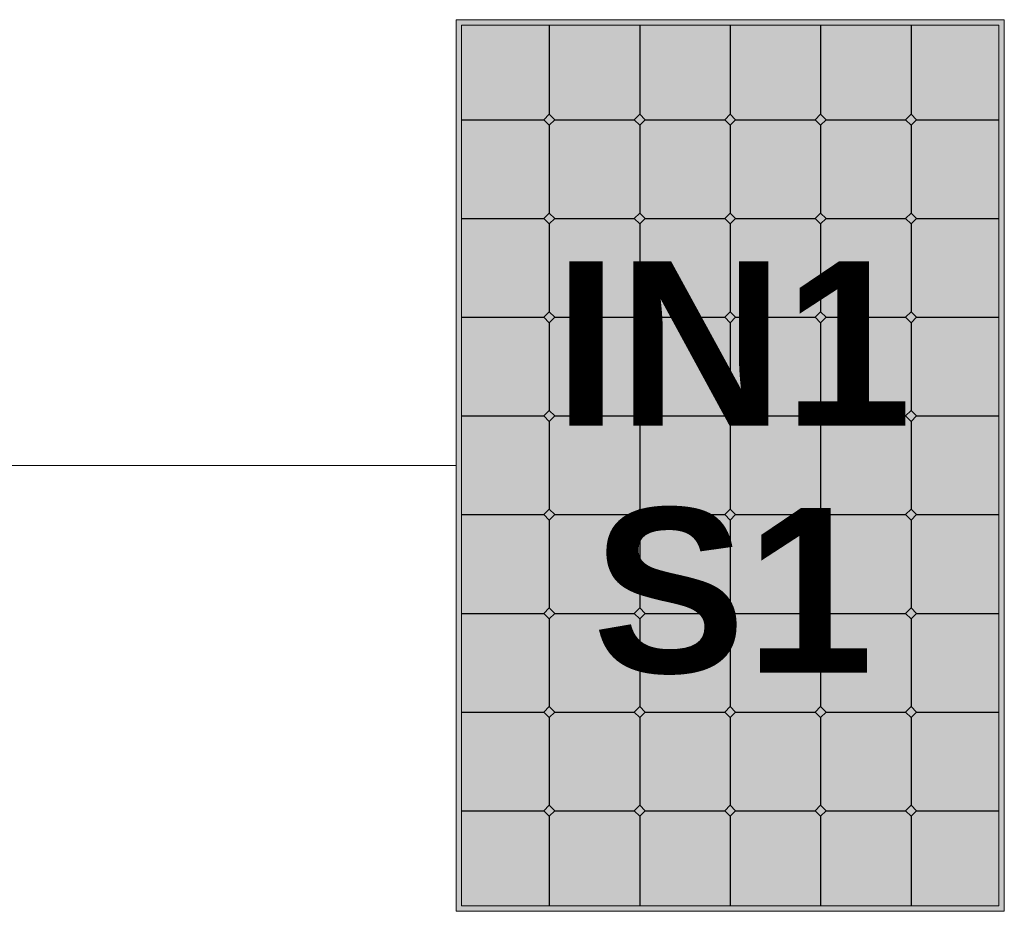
# Model space of a CAD drawing. Header units: millimetres. Extents: x -6697 to 21546, y -3389 to 18959.
# Tile 6 of 153: x -6123 to -5943, y 7299 to 7461. Entities that reach past the tile are written whole.
import ezdxf

# ---------------------------------------------------------------- set-up
doc = ezdxf.new("R2010")
doc.units = ezdxf.units.MM
doc.linetypes.add('DASHED', pattern=[0.75, 0.5, -0.25])
doc.layers.add('2', color=4, linetype='DASHED', lineweight=20)
doc.layers.add('2DS_OBJ', color=7, linetype='Continuous', lineweight=18, true_color=0xffdf7f)
doc.layers.add('JK-linie pomocnicze', color=40, linetype='Continuous', true_color=0xffbf00)
doc.layers.add('JK-opis', color=131, linetype='Continuous')
doc.layers.add('linie pomocnicze', color=30, linetype='Continuous')
doc.styles.add('Arial', font='arial.ttf')

msp = doc.modelspace()

# ---------------------------------------------------------------- hatches: boundary and pattern name
at = {"layer": 'linie pomocnicze'}
h = msp.add_hatch(color=256, dxfattribs=at)
h.dxf.hatch_style = 1
h.paths.add_polyline_path([(-6043.3, 7461.25), (-6043.3, 7298.68), (-5943.3, 7298.68), (-5943.3, 7461.25)])
h.paths.add_polyline_path([(-6042.3, 7460.25), (-6042.3, 7299.68), (-5944.3, 7299.68), (-5944.3, 7460.25)], flags=16)
h.paths.add_polyline_path([(-5976.8, 7444), (-5975.8, 7443), (-5961.3, 7443), (-5960.3, 7444), (-5959.3, 7443), (-5960.3, 7442), (-5960.3, 7426), (-5959.3, 7425), (-5960.3, 7424), (-5960.3, 7408), (-5959.3, 7407), (-5960.3, 7406), (-5960.3, 7390), (-5959.3, 7389), (-5960.3, 7388), (-5960.3, 7372), (-5959.3, 7371), (-5960.3, 7370), (-5960.3, 7354), (-5959.3, 7353), (-5960.3, 7352), (-5960.3, 7336), (-5959.3, 7335), (-5960.3, 7334), (-5960.3, 7318), (-5959.3, 7317), (-5960.3, 7316), (-5961.3, 7317), (-5975.8, 7317), (-5976.8, 7316), (-5977.8, 7317), (-5992.3, 7317), (-5993.3, 7316), (-5994.3, 7317), (-6008.8, 7317), (-6009.8, 7316), (-6010.8, 7317), (-6025.3, 7317), (-6026.3, 7316), (-6027.3, 7317), (-6026.3, 7318), (-6026.3, 7334), (-6027.3, 7335), (-6026.3, 7336), (-6026.3, 7352), (-6027.3, 7353), (-6026.3, 7354), (-6026.3, 7370), (-6027.3, 7371), (-6026.3, 7372), (-6026.3, 7388), (-6027.3, 7389), (-6026.3, 7390), (-6026.3, 7406), (-6027.3, 7407), (-6026.3, 7408), (-6026.3, 7424), (-6027.3, 7425), (-6026.3, 7426), (-6026.3, 7442), (-6027.3, 7443), (-6026.3, 7444), (-6025.3, 7443), (-6010.8, 7443), (-6009.8, 7444), (-6008.8, 7443), (-5994.3, 7443), (-5993.3, 7444), (-5992.3, 7443), (-5977.8, 7443)], flags=0)
h.paths.add_polyline_path([(-5976.8, 7426), (-5975.8, 7425), (-5976.8, 7424), (-5976.8, 7408), (-5975.8, 7407), (-5976.8, 7406), (-5976.8, 7390), (-5975.8, 7389), (-5976.8, 7388), (-5976.8, 7372), (-5975.8, 7371), (-5976.8, 7370), (-5976.8, 7354), (-5975.8, 7353), (-5976.8, 7352), (-5976.8, 7336), (-5975.8, 7335), (-5976.8, 7334), (-5977.8, 7335), (-5992.3, 7335), (-5993.3, 7334), (-5994.3, 7335), (-6008.8, 7335), (-6009.8, 7334), (-6010.8, 7335), (-6009.8, 7336), (-6009.8, 7352), (-6010.8, 7353), (-6009.8, 7354), (-6009.8, 7370), (-6010.8, 7371), (-6009.8, 7372), (-6009.8, 7388), (-6010.8, 7389), (-6009.8, 7390), (-6009.8, 7406), (-6010.8, 7407), (-6009.8, 7408), (-6009.8, 7424), (-6010.8, 7425), (-6009.8, 7426), (-6008.8, 7425), (-5994.3, 7425), (-5993.3, 7426), (-5992.3, 7425), (-5977.8, 7425)], flags=0)
h.paths.add_polyline_path([(-5993.3, 7408), (-5992.3, 7407), (-5993.3, 7406), (-5993.3, 7390), (-5992.3, 7389), (-5993.3, 7388), (-5993.3, 7372), (-5992.3, 7371), (-5993.3, 7370), (-5993.3, 7354), (-5992.3, 7353), (-5993.3, 7352), (-5994.3, 7353), (-5993.3, 7354), (-5993.3, 7370), (-5994.3, 7371), (-5993.3, 7372), (-5993.3, 7388), (-5994.3, 7389), (-5993.3, 7390), (-5993.3, 7406), (-5994.3, 7407)], flags=0)
at = {"layer": 'linie pomocnicze', "true_color": 0xadddf7, "transparency": 33554498}
h = msp.add_hatch(color=141, dxfattribs=at)
h.dxf.hatch_style = 1
h.paths.add_polyline_path([(-6042.3, 7443), (-6027.3, 7443), (-6026.3, 7444), (-6026.3, 7460.25), (-6042.3, 7460.25)])
h.paths.add_polyline_path([(-6026.3, 7444), (-6025.3, 7443), (-6010.8, 7443), (-6009.8, 7444), (-6009.8, 7460.25), (-6026.3, 7460.25)])
h.paths.add_polyline_path([(-5993.3, 7460.25), (-6009.8, 7460.25), (-6009.8, 7444), (-6008.8, 7443), (-5994.3, 7443), (-5993.3, 7444)])
h.paths.add_polyline_path([(-5976.8, 7460.25), (-5993.3, 7460.25), (-5993.3, 7444), (-5992.3, 7443), (-5977.8, 7443), (-5976.8, 7444)])
h.paths.add_polyline_path([(-5960.3, 7460.25), (-5976.8, 7460.25), (-5976.8, 7444), (-5975.8, 7443), (-5961.3, 7443), (-5960.3, 7444)])
h.paths.add_polyline_path([(-5944.3, 7443), (-5944.3, 7460.25), (-5960.3, 7460.25), (-5960.3, 7444), (-5959.3, 7443)])
at = {"layer": 'linie pomocnicze'}
h = msp.add_hatch(color=256, dxfattribs=at)
h.dxf.hatch_style = 1
h.paths.add_polyline_path([(-5976.8, 7444), (-5977.8, 7443), (-5976.8, 7442), (-5975.8, 7443)])
h.paths.add_polyline_path([(-5960.3, 7444), (-5961.3, 7443), (-5960.3, 7442), (-5959.3, 7443)])
h.paths.add_polyline_path([(-5993.3, 7444), (-5994.3, 7443), (-5993.3, 7442), (-5992.3, 7443)])
h.paths.add_polyline_path([(-6010.8, 7443), (-6009.8, 7442), (-6008.8, 7443), (-6009.8, 7444)])
h.paths.add_polyline_path([(-6027.3, 7443), (-6026.3, 7442), (-6025.3, 7443), (-6026.3, 7444)])
at = {"layer": 'linie pomocnicze', "true_color": 0xadddf7, "transparency": 33554498}
h = msp.add_hatch(color=141, dxfattribs=at)
h.dxf.hatch_style = 1
h.paths.add_polyline_path([(-6042.3, 7425), (-6027.3, 7425), (-6026.3, 7426), (-6026.3, 7442), (-6027.3, 7443), (-6042.3, 7443)])
h.paths.add_polyline_path([(-6025.3, 7443), (-6026.3, 7442), (-6026.3, 7426), (-6025.3, 7425), (-6010.8, 7425), (-6009.8, 7426), (-6009.8, 7442), (-6010.8, 7443)])
h.paths.add_polyline_path([(-6008.8, 7443), (-6009.8, 7442), (-6009.8, 7426), (-6008.8, 7425), (-5994.3, 7425), (-5993.3, 7426), (-5993.3, 7442), (-5994.3, 7443)])
h.paths.add_polyline_path([(-5976.8, 7442), (-5977.8, 7443), (-5992.3, 7443), (-5993.3, 7442), (-5993.3, 7426), (-5992.3, 7425), (-5977.8, 7425), (-5976.8, 7426)])
h.paths.add_polyline_path([(-5976.8, 7426), (-5975.8, 7425), (-5961.3, 7425), (-5960.3, 7426), (-5960.3, 7442), (-5961.3, 7443), (-5975.8, 7443), (-5976.8, 7442)])
h.paths.add_polyline_path([(-5960.3, 7426), (-5959.3, 7425), (-5944.3, 7425), (-5944.3, 7443), (-5959.3, 7443), (-5960.3, 7442)])
h.paths.add_polyline_path([(-6042.3, 7407), (-6027.3, 7407), (-6026.3, 7408), (-6026.3, 7424), (-6027.3, 7425), (-6042.3, 7425)])
h.paths.add_polyline_path([(-6009.8, 7424), (-6010.8, 7425), (-6025.3, 7425), (-6026.3, 7424), (-6026.3, 7408), (-6025.3, 7407), (-6010.8, 7407), (-6009.8, 7408)])
h.paths.add_polyline_path([(-6008.8, 7425), (-6009.8, 7424), (-6009.8, 7408), (-6008.8, 7407), (-5994.3, 7407), (-5993.3, 7408), (-5993.3, 7424), (-5994.3, 7425)])
h.paths.add_polyline_path([(-5993.3, 7408), (-5992.3, 7407), (-5977.8, 7407), (-5976.8, 7408), (-5976.8, 7424), (-5977.8, 7425), (-5992.3, 7425), (-5993.3, 7424)])
h.paths.add_polyline_path([(-5976.8, 7408), (-5975.8, 7407), (-5961.3, 7407), (-5960.3, 7408), (-5960.3, 7424), (-5961.3, 7425), (-5975.8, 7425), (-5976.8, 7424)])
h.paths.add_polyline_path([(-5960.3, 7408), (-5959.3, 7407), (-5944.3, 7407), (-5944.3, 7425), (-5959.3, 7425), (-5960.3, 7424)])
h.paths.add_polyline_path([(-6042.3, 7407), (-6042.3, 7389), (-6027.3, 7389), (-6026.3, 7390), (-6026.3, 7406), (-6027.3, 7407)])
h.paths.add_polyline_path([(-6026.3, 7390), (-6025.3, 7389), (-6010.8, 7389), (-6009.8, 7390), (-6009.8, 7406), (-6010.8, 7407), (-6025.3, 7407), (-6026.3, 7406)])
h.paths.add_polyline_path([(-5993.3, 7406), (-5994.3, 7407), (-6008.8, 7407), (-6009.8, 7406), (-6009.8, 7390), (-6008.8, 7389), (-5994.3, 7389), (-5993.3, 7390)])
h.paths.add_polyline_path([(-5993.3, 7390), (-5992.3, 7389), (-5977.8, 7389), (-5976.8, 7390), (-5976.8, 7406), (-5977.8, 7407), (-5992.3, 7407), (-5993.3, 7406)])
h.paths.add_polyline_path([(-5976.8, 7390), (-5975.8, 7389), (-5961.3, 7389), (-5960.3, 7390), (-5960.3, 7406), (-5961.3, 7407), (-5975.8, 7407), (-5976.8, 7406)])
h.paths.add_polyline_path([(-5960.3, 7390), (-5959.3, 7389), (-5944.3, 7389), (-5944.3, 7407), (-5959.3, 7407), (-5960.3, 7406)])
h.paths.add_polyline_path([(-6042.3, 7371), (-6027.3, 7371), (-6026.3, 7372), (-6026.3, 7388), (-6027.3, 7389), (-6042.3, 7389)])
h.paths.add_polyline_path([(-6010.8, 7371), (-6009.8, 7372), (-6009.8, 7388), (-6010.8, 7389), (-6025.3, 7389), (-6026.3, 7388), (-6026.3, 7372), (-6025.3, 7371)])
h.paths.add_polyline_path([(-5993.3, 7388), (-5994.3, 7389), (-6008.8, 7389), (-6009.8, 7388), (-6009.8, 7372), (-6008.8, 7371), (-5994.3, 7371), (-5993.3, 7372)])
h.paths.add_polyline_path([(-5993.3, 7372), (-5992.3, 7371), (-5977.8, 7371), (-5976.8, 7372), (-5976.8, 7388), (-5977.8, 7389), (-5992.3, 7389), (-5993.3, 7388)])
h.paths.add_polyline_path([(-5976.8, 7372), (-5975.8, 7371), (-5961.3, 7371), (-5960.3, 7372), (-5960.3, 7388), (-5961.3, 7389), (-5975.8, 7389), (-5976.8, 7388)])
h.paths.add_polyline_path([(-5960.3, 7372), (-5959.3, 7371), (-5944.3, 7371), (-5944.3, 7389), (-5959.3, 7389), (-5960.3, 7388)])
h.paths.add_polyline_path([(-6042.3, 7353), (-6027.3, 7353), (-6026.3, 7354), (-6026.3, 7370), (-6027.3, 7371), (-6042.3, 7371)])
h.paths.add_polyline_path([(-6026.3, 7354), (-6025.3, 7353), (-6010.8, 7353), (-6009.8, 7354), (-6009.8, 7370), (-6010.8, 7371), (-6025.3, 7371), (-6026.3, 7370)])
h.paths.add_polyline_path([(-5993.3, 7370), (-5994.3, 7371), (-6008.8, 7371), (-6009.8, 7370), (-6009.8, 7354), (-6008.8, 7353), (-5994.3, 7353), (-5993.3, 7354)])
h.paths.add_polyline_path([(-5993.3, 7354), (-5992.3, 7353), (-5977.8, 7353), (-5976.8, 7354), (-5976.8, 7370), (-5977.8, 7371), (-5992.3, 7371), (-5993.3, 7370)])
h.paths.add_polyline_path([(-5976.8, 7354), (-5975.8, 7353), (-5961.3, 7353), (-5960.3, 7354), (-5960.3, 7370), (-5961.3, 7371), (-5975.8, 7371), (-5976.8, 7370)])
h.paths.add_polyline_path([(-5960.3, 7354), (-5959.3, 7353), (-5944.3, 7353), (-5944.3, 7371), (-5959.3, 7371), (-5960.3, 7370)])
h.paths.add_polyline_path([(-6042.3, 7353), (-6042.3, 7335), (-6027.3, 7335), (-6026.3, 7336), (-6026.3, 7352), (-6027.3, 7353)])
h.paths.add_polyline_path([(-6009.8, 7352), (-6010.8, 7353), (-6025.3, 7353), (-6026.3, 7352), (-6026.3, 7336), (-6025.3, 7335), (-6010.8, 7335), (-6009.8, 7336)])
h.paths.add_polyline_path([(-5993.3, 7352), (-5994.3, 7353), (-6008.8, 7353), (-6009.8, 7352), (-6009.8, 7336), (-6008.8, 7335), (-5994.3, 7335), (-5993.3, 7336)])
h.paths.add_polyline_path([(-5993.3, 7336), (-5992.3, 7335), (-5977.8, 7335), (-5976.8, 7336), (-5976.8, 7352), (-5977.8, 7353), (-5992.3, 7353), (-5993.3, 7352)])
h.paths.add_polyline_path([(-5960.3, 7352), (-5961.3, 7353), (-5975.8, 7353), (-5976.8, 7352), (-5976.8, 7336), (-5975.8, 7335), (-5961.3, 7335), (-5960.3, 7336)])
h.paths.add_polyline_path([(-5960.3, 7336), (-5959.3, 7335), (-5944.3, 7335), (-5944.3, 7353), (-5959.3, 7353), (-5960.3, 7352)])
h.paths.add_polyline_path([(-6026.3, 7334), (-6027.3, 7335), (-6042.3, 7335), (-6042.3, 7317), (-6027.3, 7317), (-6026.3, 7318)])
h.paths.add_polyline_path([(-6009.8, 7334), (-6010.8, 7335), (-6025.3, 7335), (-6026.3, 7334), (-6026.3, 7318), (-6025.3, 7317), (-6010.8, 7317), (-6009.8, 7318)])
h.paths.add_polyline_path([(-5993.3, 7334), (-5994.3, 7335), (-6008.8, 7335), (-6009.8, 7334), (-6009.8, 7318), (-6008.8, 7317), (-5994.3, 7317), (-5993.3, 7318)])
h.paths.add_polyline_path([(-5976.8, 7334), (-5977.8, 7335), (-5992.3, 7335), (-5993.3, 7334), (-5993.3, 7318), (-5992.3, 7317), (-5977.8, 7317), (-5976.8, 7318)])
h.paths.add_polyline_path([(-5976.8, 7318), (-5975.8, 7317), (-5961.3, 7317), (-5960.3, 7318), (-5960.3, 7334), (-5961.3, 7335), (-5975.8, 7335), (-5976.8, 7334)])
h.paths.add_polyline_path([(-5944.3, 7335), (-5959.3, 7335), (-5960.3, 7334), (-5960.3, 7318), (-5959.3, 7317), (-5944.3, 7317)])
h.paths.add_polyline_path([(-6026.3, 7316), (-6027.3, 7317), (-6042.3, 7317), (-6042.3, 7299.68), (-6026.3, 7299.68)])
h.paths.add_polyline_path([(-6009.8, 7316), (-6010.8, 7317), (-6025.3, 7317), (-6026.3, 7316), (-6026.3, 7299.68), (-6009.8, 7299.68)])
h.paths.add_polyline_path([(-6008.8, 7317), (-6009.8, 7316), (-6009.8, 7299.68), (-5993.3, 7299.68), (-5993.3, 7316), (-5994.3, 7317)])
h.paths.add_polyline_path([(-5992.3, 7317), (-5993.3, 7316), (-5993.3, 7299.68), (-5976.8, 7299.68), (-5976.8, 7316), (-5977.8, 7317)])
h.paths.add_polyline_path([(-5976.8, 7299.68), (-5960.3, 7299.68), (-5960.3, 7316), (-5961.3, 7317), (-5975.8, 7317), (-5976.8, 7316)])
h.paths.add_polyline_path([(-5944.3, 7317), (-5959.3, 7317), (-5960.3, 7316), (-5960.3, 7299.68), (-5944.3, 7299.68)])
at = {"layer": 'linie pomocnicze'}
h = msp.add_hatch(color=256, dxfattribs=at)
h.dxf.hatch_style = 1
h.paths.add_polyline_path([(-6026.3, 7424), (-6025.3, 7425), (-6026.3, 7426), (-6027.3, 7425)])
h.paths.add_polyline_path([(-6009.8, 7424), (-6008.8, 7425), (-6009.8, 7426), (-6010.8, 7425)])
h.paths.add_polyline_path([(-5993.3, 7426), (-5994.3, 7425), (-5993.3, 7424), (-5992.3, 7425)])
h.paths.add_polyline_path([(-5977.8, 7425), (-5976.8, 7424), (-5975.8, 7425), (-5976.8, 7426)])
h.paths.add_polyline_path([(-5960.3, 7426), (-5961.3, 7425), (-5960.3, 7424), (-5959.3, 7425)])
h = msp.add_hatch(color=256, dxfattribs=at)
h.dxf.hatch_style = 1
h.paths.add_polyline_path([(-6026.3, 7408), (-6027.3, 7407), (-6026.3, 7406), (-6025.3, 7407)])
h.paths.add_polyline_path([(-6008.8, 7407), (-6009.8, 7408), (-6010.8, 7407), (-6009.8, 7406)])
h.paths.add_polyline_path([(-5994.3, 7407), (-5993.3, 7406), (-5992.3, 7407), (-5993.3, 7408)])
h.paths.add_polyline_path([(-5976.8, 7408), (-5977.8, 7407), (-5976.8, 7406), (-5975.8, 7407)])
h.paths.add_polyline_path([(-5960.3, 7408), (-5961.3, 7407), (-5960.3, 7406), (-5959.3, 7407)])
h = msp.add_hatch(color=256, dxfattribs=at)
h.dxf.hatch_style = 1
h.paths.add_polyline_path([(-6026.3, 7390), (-6027.3, 7389), (-6026.3, 7388), (-6025.3, 7389)])
h.paths.add_polyline_path([(-6009.8, 7390), (-6010.8, 7389), (-6009.8, 7388), (-6008.8, 7389)])
h.paths.add_polyline_path([(-5994.3, 7389), (-5993.3, 7388), (-5992.3, 7389), (-5993.3, 7390)])
h.paths.add_polyline_path([(-5977.8, 7389), (-5976.8, 7388), (-5975.8, 7389), (-5976.8, 7390)])
h.paths.add_polyline_path([(-5961.3, 7389), (-5960.3, 7388), (-5959.3, 7389), (-5960.3, 7390)])
h = msp.add_hatch(color=256, dxfattribs=at)
h.dxf.hatch_style = 1
h.paths.add_polyline_path([(-6027.3, 7371), (-6026.3, 7370), (-6025.3, 7371), (-6026.3, 7372)])
h.paths.add_polyline_path([(-6010.8, 7371), (-6009.8, 7370), (-6008.8, 7371), (-6009.8, 7372)])
h.paths.add_polyline_path([(-5994.3, 7371), (-5993.3, 7370), (-5992.3, 7371), (-5993.3, 7372)])
h.paths.add_polyline_path([(-5977.8, 7371), (-5976.8, 7370), (-5975.8, 7371), (-5976.8, 7372)])
h.paths.add_polyline_path([(-5959.3, 7371), (-5960.3, 7372), (-5961.3, 7371), (-5960.3, 7370)])
h = msp.add_hatch(color=256, dxfattribs=at)
h.dxf.hatch_style = 1
h.paths.add_polyline_path([(-6027.3, 7353), (-6026.3, 7352), (-6025.3, 7353), (-6026.3, 7354)])
h.paths.add_polyline_path([(-6009.8, 7352), (-6008.8, 7353), (-6009.8, 7354), (-6010.8, 7353)])
h.paths.add_polyline_path([(-5994.3, 7353), (-5993.3, 7352), (-5992.3, 7353), (-5993.3, 7354)])
h.paths.add_polyline_path([(-5976.8, 7354), (-5977.8, 7353), (-5976.8, 7352), (-5975.8, 7353)])
h.paths.add_polyline_path([(-5961.3, 7353), (-5960.3, 7352), (-5959.3, 7353), (-5960.3, 7354)])
h = msp.add_hatch(color=256, dxfattribs=at)
h.dxf.hatch_style = 1
h.paths.add_polyline_path([(-6026.3, 7334), (-6025.3, 7335), (-6026.3, 7336), (-6027.3, 7335)])
h.paths.add_polyline_path([(-6010.8, 7335), (-6009.8, 7334), (-6008.8, 7335), (-6009.8, 7336)])
h.paths.add_polyline_path([(-5993.3, 7334), (-5992.3, 7335), (-5993.3, 7336), (-5994.3, 7335)])
h.paths.add_polyline_path([(-5975.8, 7335), (-5976.8, 7336), (-5977.8, 7335), (-5976.8, 7334)])
h.paths.add_polyline_path([(-5961.3, 7335), (-5960.3, 7334), (-5959.3, 7335), (-5960.3, 7336)])
h = msp.add_hatch(color=256, dxfattribs=at)
h.dxf.hatch_style = 1
h.paths.add_polyline_path([(-6026.3, 7318), (-6027.3, 7317), (-6026.3, 7316), (-6025.3, 7317)])
h.paths.add_polyline_path([(-6009.8, 7318), (-6010.8, 7317), (-6009.8, 7316), (-6008.8, 7317)])
h.paths.add_polyline_path([(-5993.3, 7318), (-5994.3, 7317), (-5993.3, 7316), (-5992.3, 7317)])
h.paths.add_polyline_path([(-5977.8, 7317), (-5976.8, 7316), (-5975.8, 7317), (-5976.8, 7318)])
h.paths.add_polyline_path([(-5960.3, 7318), (-5961.3, 7317), (-5960.3, 7316), (-5959.3, 7317)])

# ---------------------------------------------------------------- linework, layer by layer
at = {"layer": '2', "color": 251, "linetype": 'ByBlock'}
msp.add_line((-6043.3, 7379.96), (-6661.59, 7379.96), dxfattribs=at)
at = {"layer": '2DS_OBJ', "elevation": 0}
for points in [[(-5943.3, 7461.25), (-5943.3, 7298.68), (-6043.3, 7298.68), (-6043.3, 7461.25)], [(-5944.3, 7460.25), (-5944.3, 7299.68), (-6042.3, 7299.68), (-6042.3, 7460.25)]]:
    msp.add_lwpolyline(points, close=True, dxfattribs=at)
at = {"layer": 'JK-linie pomocnicze'}
for p, q in [((-6026.3, 7460.25), (-6026.3, 7444)), ((-6009.8, 7460.25), (-6009.8, 7444)), ((-5993.3, 7460.25), (-5993.3, 7444)), ((-5976.8, 7460.25), (-5976.8, 7444)), ((-5960.3, 7460.25), (-5960.3, 7444)), ((-6027.3, 7443), (-6026.3, 7444)), ((-6026.3, 7444), (-6025.3, 7443)), ((-6010.8, 7443), (-6009.8, 7444)), ((-6009.8, 7444), (-6008.8, 7443)), ((-5994.3, 7443), (-5993.3, 7444)), ((-5993.3, 7444), (-5992.3, 7443)), ((-5977.8, 7443), (-5976.8, 7444)), ((-5976.8, 7444), (-5975.8, 7443)), ((-5961.3, 7443), (-5960.3, 7444)), ((-5960.3, 7444), (-5959.3, 7443)), ((-6042.3, 7443), (-6027.3, 7443)), ((-6026.3, 7442), (-6027.3, 7443)), ((-6025.3, 7443), (-6026.3, 7442)), ((-6026.3, 7442), (-6026.3, 7426)), ((-6025.3, 7443), (-6010.8, 7443)), ((-6009.8, 7442), (-6010.8, 7443)), ((-6008.8, 7443), (-6009.8, 7442)), ((-6009.8, 7442), (-6009.8, 7426)), ((-6008.8, 7443), (-5994.3, 7443)), ((-5993.3, 7442), (-5994.3, 7443)), ((-5992.3, 7443), (-5993.3, 7442)), ((-5993.3, 7442), (-5993.3, 7426)), ((-5992.3, 7443), (-5977.8, 7443)), ((-5976.8, 7442), (-5977.8, 7443)), ((-5975.8, 7443), (-5976.8, 7442)), ((-5976.8, 7442), (-5976.8, 7426)), ((-5975.8, 7443), (-5961.3, 7443)), ((-5960.3, 7442), (-5961.3, 7443)), ((-5959.3, 7443), (-5960.3, 7442)), ((-5960.3, 7442), (-5960.3, 7426)), ((-5959.3, 7443), (-5944.3, 7443)), ((-6027.3, 7425), (-6026.3, 7426)), ((-6026.3, 7426), (-6025.3, 7425)), ((-6010.8, 7425), (-6009.8, 7426)), ((-6009.8, 7426), (-6008.8, 7425)), ((-5994.3, 7425), (-5993.3, 7426)), ((-5993.3, 7426), (-5992.3, 7425)), ((-5977.8, 7425), (-5976.8, 7426)), ((-5976.8, 7426), (-5975.8, 7425)), ((-5961.3, 7425), (-5960.3, 7426)), ((-5960.3, 7426), (-5959.3, 7425)), ((-6042.3, 7425), (-6027.3, 7425)), ((-6026.3, 7424), (-6027.3, 7425)), ((-6025.3, 7425), (-6026.3, 7424)), ((-6026.3, 7424), (-6026.3, 7408)), ((-6025.3, 7425), (-6010.8, 7425)), ((-6009.8, 7424), (-6010.8, 7425)), ((-6008.8, 7425), (-6009.8, 7424)), ((-6009.8, 7424), (-6009.8, 7408)), ((-6008.8, 7425), (-5994.3, 7425)), ((-5993.3, 7424), (-5994.3, 7425)), ((-5992.3, 7425), (-5993.3, 7424)), ((-5993.3, 7424), (-5993.3, 7408)), ((-5992.3, 7425), (-5977.8, 7425)), ((-5976.8, 7424), (-5977.8, 7425)), ((-5975.8, 7425), (-5976.8, 7424)), ((-5976.8, 7424), (-5976.8, 7408)), ((-5975.8, 7425), (-5961.3, 7425)), ((-5960.3, 7424), (-5961.3, 7425)), ((-5959.3, 7425), (-5960.3, 7424)), ((-5960.3, 7424), (-5960.3, 7408)), ((-5959.3, 7425), (-5944.3, 7425)), ((-6027.3, 7407), (-6026.3, 7408)), ((-6026.3, 7408), (-6025.3, 7407)), ((-6010.8, 7407), (-6009.8, 7408)), ((-6009.8, 7408), (-6008.8, 7407)), ((-5994.3, 7407), (-5993.3, 7408)), ((-5993.3, 7408), (-5992.3, 7407)), ((-5977.8, 7407), (-5976.8, 7408)), ((-5976.8, 7408), (-5975.8, 7407)), ((-5961.3, 7407), (-5960.3, 7408)), ((-5960.3, 7408), (-5959.3, 7407)), ((-6042.3, 7407), (-6027.3, 7407)), ((-6026.3, 7406), (-6027.3, 7407)), ((-6025.3, 7407), (-6026.3, 7406)), ((-6026.3, 7406), (-6026.3, 7390)), ((-6025.3, 7407), (-6010.8, 7407)), ((-6009.8, 7406), (-6010.8, 7407)), ((-6008.8, 7407), (-6009.8, 7406)), ((-6009.8, 7406), (-6009.8, 7390)), ((-6008.8, 7407), (-5994.3, 7407)), ((-5993.3, 7406), (-5994.3, 7407)), ((-5992.3, 7407), (-5993.3, 7406)), ((-5993.3, 7406), (-5993.3, 7390)), ((-5992.3, 7407), (-5977.8, 7407)), ((-5976.8, 7406), (-5977.8, 7407)), ((-5975.8, 7407), (-5976.8, 7406)), ((-5976.8, 7406), (-5976.8, 7390)), ((-5975.8, 7407), (-5961.3, 7407)), ((-5960.3, 7406), (-5961.3, 7407)), ((-5959.3, 7407), (-5960.3, 7406)), ((-5960.3, 7406), (-5960.3, 7390)), ((-5959.3, 7407), (-5944.3, 7407)), ((-6027.3, 7389), (-6026.3, 7390)), ((-6026.3, 7390), (-6025.3, 7389)), ((-6010.8, 7389), (-6009.8, 7390)), ((-6009.8, 7390), (-6008.8, 7389)), ((-5994.3, 7389), (-5993.3, 7390)), ((-5993.3, 7390), (-5992.3, 7389)), ((-5977.8, 7389), (-5976.8, 7390)), ((-5976.8, 7390), (-5975.8, 7389)), ((-5961.3, 7389), (-5960.3, 7390)), ((-5960.3, 7390), (-5959.3, 7389)), ((-6042.3, 7389), (-6027.3, 7389)), ((-6026.3, 7388), (-6027.3, 7389)), ((-6025.3, 7389), (-6026.3, 7388)), ((-6026.3, 7388), (-6026.3, 7372)), ((-6025.3, 7389), (-6010.8, 7389)), ((-6009.8, 7388), (-6010.8, 7389)), ((-6008.8, 7389), (-6009.8, 7388)), ((-6009.8, 7388), (-6009.8, 7372)), ((-6008.8, 7389), (-5994.3, 7389)), ((-5993.3, 7388), (-5994.3, 7389)), ((-5992.3, 7389), (-5993.3, 7388)), ((-5993.3, 7388), (-5993.3, 7372)), ((-5992.3, 7389), (-5977.8, 7389)), ((-5976.8, 7388), (-5977.8, 7389)), ((-5975.8, 7389), (-5976.8, 7388)), ((-5976.8, 7388), (-5976.8, 7372)), ((-5975.8, 7389), (-5961.3, 7389)), ((-5960.3, 7388), (-5961.3, 7389)), ((-5959.3, 7389), (-5960.3, 7388)), ((-5960.3, 7388), (-5960.3, 7372)), ((-5959.3, 7389), (-5944.3, 7389)), ((-6027.3, 7371), (-6026.3, 7372)), ((-6026.3, 7372), (-6025.3, 7371)), ((-6010.8, 7371), (-6009.8, 7372)), ((-6009.8, 7372), (-6008.8, 7371)), ((-5994.3, 7371), (-5993.3, 7372)), ((-5993.3, 7372), (-5992.3, 7371)), ((-5977.8, 7371), (-5976.8, 7372)), ((-5976.8, 7372), (-5975.8, 7371)), ((-5961.3, 7371), (-5960.3, 7372)), ((-5960.3, 7372), (-5959.3, 7371)), ((-6042.3, 7371), (-6027.3, 7371)), ((-6026.3, 7370), (-6027.3, 7371)), ((-6025.3, 7371), (-6026.3, 7370)), ((-6026.3, 7370), (-6026.3, 7354)), ((-6025.3, 7371), (-6010.8, 7371)), ((-6009.8, 7370), (-6010.8, 7371)), ((-6008.8, 7371), (-6009.8, 7370)), ((-6009.8, 7370), (-6009.8, 7354)), ((-6008.8, 7371), (-5994.3, 7371)), ((-5993.3, 7370), (-5994.3, 7371)), ((-5992.3, 7371), (-5993.3, 7370)), ((-5993.3, 7370), (-5993.3, 7354)), ((-5992.3, 7371), (-5977.8, 7371)), ((-5976.8, 7370), (-5977.8, 7371)), ((-5975.8, 7371), (-5976.8, 7370)), ((-5976.8, 7370), (-5976.8, 7354)), ((-5975.8, 7371), (-5961.3, 7371)), ((-5960.3, 7370), (-5961.3, 7371)), ((-5959.3, 7371), (-5960.3, 7370)), ((-5960.3, 7370), (-5960.3, 7354)), ((-5959.3, 7371), (-5944.3, 7371)), ((-6027.3, 7353), (-6026.3, 7354)), ((-6026.3, 7354), (-6025.3, 7353)), ((-6010.8, 7353), (-6009.8, 7354)), ((-6009.8, 7354), (-6008.8, 7353)), ((-5994.3, 7353), (-5993.3, 7354)), ((-5993.3, 7354), (-5992.3, 7353)), ((-5977.8, 7353), (-5976.8, 7354)), ((-5976.8, 7354), (-5975.8, 7353)), ((-5961.3, 7353), (-5960.3, 7354)), ((-5960.3, 7354), (-5959.3, 7353)), ((-6042.3, 7353), (-6027.3, 7353)), ((-6026.3, 7352), (-6027.3, 7353)), ((-6025.3, 7353), (-6026.3, 7352)), ((-6026.3, 7352), (-6026.3, 7336)), ((-6025.3, 7353), (-6010.8, 7353)), ((-6009.8, 7352), (-6010.8, 7353)), ((-6008.8, 7353), (-6009.8, 7352)), ((-6009.8, 7352), (-6009.8, 7336)), ((-6008.8, 7353), (-5994.3, 7353)), ((-5993.3, 7352), (-5994.3, 7353)), ((-5992.3, 7353), (-5993.3, 7352)), ((-5993.3, 7352), (-5993.3, 7336)), ((-5992.3, 7353), (-5977.8, 7353)), ((-5976.8, 7352), (-5977.8, 7353)), ((-5975.8, 7353), (-5976.8, 7352)), ((-5976.8, 7352), (-5976.8, 7336)), ((-5975.8, 7353), (-5961.3, 7353)), ((-5960.3, 7352), (-5961.3, 7353)), ((-5959.3, 7353), (-5960.3, 7352)), ((-5960.3, 7352), (-5960.3, 7336)), ((-5959.3, 7353), (-5944.3, 7353)), ((-6027.3, 7335), (-6026.3, 7336)), ((-6026.3, 7336), (-6025.3, 7335)), ((-6010.8, 7335), (-6009.8, 7336)), ((-6009.8, 7336), (-6008.8, 7335)), ((-5994.3, 7335), (-5993.3, 7336)), ((-5993.3, 7336), (-5992.3, 7335)), ((-5977.8, 7335), (-5976.8, 7336)), ((-5976.8, 7336), (-5975.8, 7335)), ((-5961.3, 7335), (-5960.3, 7336)), ((-5960.3, 7336), (-5959.3, 7335)), ((-6042.3, 7335), (-6027.3, 7335)), ((-6026.3, 7334), (-6027.3, 7335)), ((-6025.3, 7335), (-6026.3, 7334)), ((-6026.3, 7334), (-6026.3, 7318)), ((-6025.3, 7335), (-6010.8, 7335)), ((-6009.8, 7334), (-6010.8, 7335)), ((-6008.8, 7335), (-6009.8, 7334)), ((-6009.8, 7334), (-6009.8, 7318)), ((-6008.8, 7335), (-5994.3, 7335)), ((-5993.3, 7334), (-5994.3, 7335)), ((-5992.3, 7335), (-5993.3, 7334)), ((-5993.3, 7334), (-5993.3, 7318)), ((-5992.3, 7335), (-5977.8, 7335)), ((-5976.8, 7334), (-5977.8, 7335)), ((-5975.8, 7335), (-5976.8, 7334)), ((-5976.8, 7334), (-5976.8, 7318)), ((-5975.8, 7335), (-5961.3, 7335)), ((-5960.3, 7334), (-5961.3, 7335)), ((-5959.3, 7335), (-5960.3, 7334)), ((-5960.3, 7334), (-5960.3, 7318)), ((-5959.3, 7335), (-5944.3, 7335)), ((-6027.3, 7317), (-6026.3, 7318)), ((-6026.3, 7318), (-6025.3, 7317)), ((-6010.8, 7317), (-6009.8, 7318)), ((-6009.8, 7318), (-6008.8, 7317)), ((-5994.3, 7317), (-5993.3, 7318)), ((-5993.3, 7318), (-5992.3, 7317)), ((-5977.8, 7317), (-5976.8, 7318)), ((-5976.8, 7318), (-5975.8, 7317)), ((-5961.3, 7317), (-5960.3, 7318)), ((-5960.3, 7318), (-5959.3, 7317)), ((-6042.3, 7317), (-6027.3, 7317)), ((-6026.3, 7316), (-6027.3, 7317)), ((-6025.3, 7317), (-6026.3, 7316)), ((-6026.3, 7316), (-6026.3, 7299.68)), ((-6025.3, 7317), (-6010.8, 7317)), ((-6009.8, 7316), (-6010.8, 7317)), ((-6008.8, 7317), (-6009.8, 7316)), ((-6009.8, 7316), (-6009.8, 7299.68)), ((-6008.8, 7317), (-5994.3, 7317)), ((-5993.3, 7316), (-5994.3, 7317)), ((-5992.3, 7317), (-5993.3, 7316)), ((-5993.3, 7316), (-5993.3, 7299.68)), ((-5992.3, 7317), (-5977.8, 7317)), ((-5976.8, 7316), (-5977.8, 7317)), ((-5975.8, 7317), (-5976.8, 7316)), ((-5976.8, 7316), (-5976.8, 7299.68)), ((-5975.8, 7317), (-5961.3, 7317)), ((-5960.3, 7316), (-5961.3, 7317)), ((-5959.3, 7317), (-5960.3, 7316)), ((-5960.3, 7316), (-5960.3, 7299.68)), ((-5959.3, 7317), (-5944.3, 7317))]:
    msp.add_line(p, q, dxfattribs=at)

# ---------------------------------------------------------------- texts
at = {"layer": 'JK-opis', "insert": (-5992.81, 7379.49), "char_height": 30, "width": 206.8498, "attachment_point": 5, "line_spacing_factor": 0.9, "style": 'Arial'}
msp.add_mtext('{\\fArial|b1|i0|c238|p34;IN1\\PS1}', dxfattribs=at)

doc.saveas('drawing.dxf')
